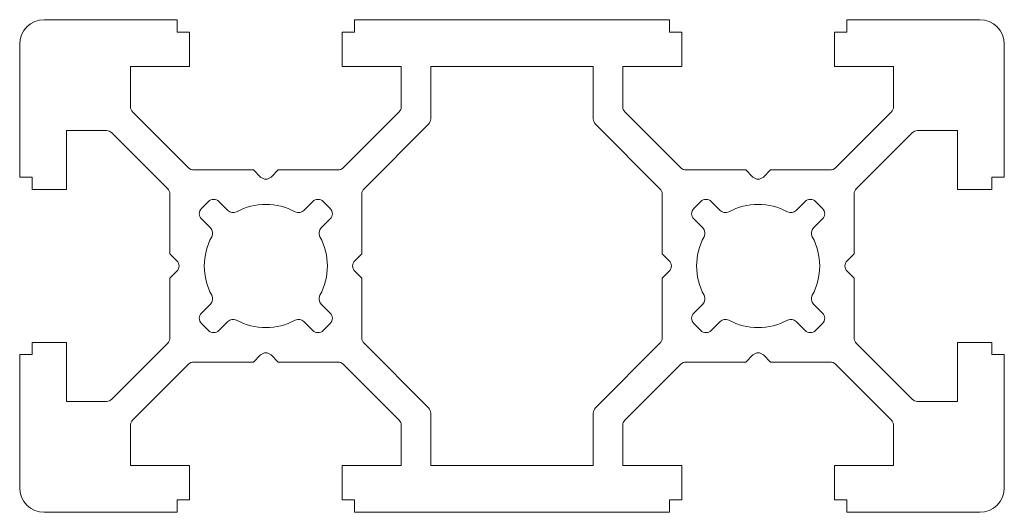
# Model space of a CAD drawing. Header units: millimetres. Extents: x -10 to 30, y -10 to 10.
import ezdxf

# ---------------------------------------------------------------- set-up
doc = ezdxf.new("R2010")
doc.units = ezdxf.units.MM

msp = doc.modelspace()

# ---------------------------------------------------------------- linework, layer by layer
at = {"color": 7, "linetype": 'Continuous', "lineweight": 15}
for p, q in [((-9, 10), (-3.6, 10)), ((-3.6, 9.5), (-3.6, 10)), ((3.6, 10), (16.4, 10)), ((3.6, 9.5), (3.6, 10)), ((16.4, 9.5), (16.4, 10)), ((23.6, 10), (29, 10)), ((23.6, 9.5), (23.6, 10)), ((-3.1, 9.5), (-3.6, 9.5)), ((-3.1, 9.5), (-3.1, 8.1)), ((3.1, 9.5), (3.6, 9.5)), ((3.1, 9.5), (3.1, 8.1)), ((16.9, 9.5), (16.4, 9.5)), ((16.9, 9.5), (16.9, 8.1)), ((23.1, 9.5), (23.6, 9.5)), ((23.1, 9.5), (23.1, 8.1)), ((-10, 9), (-10, 3.6)), ((30, 9), (30, 3.6)), ((-5.5, 6.473), (-5.5, 8.1)), ((-3.1, 8.1), (-5.5, 8.1)), ((3.1, 8.1), (5.5, 8.1)), ((5.5, 8.1), (5.5, 6.473)), ((6.7, 8.1), (6.7, 5.976)), ((13.3, 8.1), (6.7, 8.1)), ((13.3, 8.1), (13.3, 5.976)), ((14.5, 6.473), (14.5, 8.1)), ((16.9, 8.1), (14.5, 8.1)), ((23.1, 8.1), (25.5, 8.1)), ((25.5, 8.1), (25.5, 6.473)), ((-5.412, 6.261), (-3.139, 3.988)), ((3.139, 3.988), (5.412, 6.261)), ((14.588, 6.261), (16.861, 3.988)), ((23.139, 3.988), (25.412, 6.261)), ((3.988, 3.139), (6.612, 5.764)), ((16.012, 3.139), (13.388, 5.764)), ((-8.1, 3.1), (-8.1, 5.5)), ((-8.1, 5.5), (-6.473, 5.5)), ((-3.988, 3.139), (-6.261, 5.412)), ((23.988, 3.139), (26.261, 5.412)), ((26.473, 5.5), (28.1, 5.5)), ((28.1, 3.1), (28.1, 5.5)), ((-2.927, 3.9), (-0.5, 3.9)), ((-0.212, 3.612), (-0.5, 3.9)), ((0.212, 3.612), (0.5, 3.9)), ((0.5, 3.9), (2.927, 3.9)), ((17.073, 3.9), (19.5, 3.9)), ((19.788, 3.612), (19.5, 3.9)), ((20.212, 3.612), (20.5, 3.9)), ((20.5, 3.9), (22.927, 3.9)), ((-10, 3.6), (-9.5, 3.6)), ((-9.5, 3.6), (-9.5, 3.1)), ((29.5, 3.6), (29.5, 3.1)), ((30, 3.6), (29.5, 3.6)), ((-9.5, 3.1), (-8.1, 3.1)), ((-3.9, 2.927), (-3.9, 0.5)), ((3.9, 2.927), (3.9, 0.5)), ((16.1, 2.927), (16.1, 0.5)), ((23.9, 2.927), (23.9, 0.5)), ((29.5, 3.1), (28.1, 3.1)), ((-2.333, 2.616), (-2.616, 2.333)), ((-1.909, 2.616), (-1.544, 2.251)), ((1.909, 2.616), (1.544, 2.251)), ((2.616, 2.333), (2.333, 2.616)), ((17.667, 2.616), (17.384, 2.333)), ((18.091, 2.616), (18.456, 2.251)), ((21.909, 2.616), (21.544, 2.251)), ((22.616, 2.333), (22.333, 2.616)), ((-2.616, 1.909), (-2.251, 1.544)), ((2.616, 1.909), (2.251, 1.544)), ((17.384, 1.909), (17.749, 1.544)), ((22.616, 1.909), (22.251, 1.544)), ((-3.612, 0.212), (-3.9, 0.5)), ((3.612, 0.212), (3.9, 0.5)), ((16.388, 0.212), (16.1, 0.5)), ((23.612, 0.212), (23.9, 0.5)), ((-3.612, -0.212), (-3.9, -0.5)), ((3.612, -0.212), (3.9, -0.5)), ((16.388, -0.212), (16.1, -0.5)), ((23.612, -0.212), (23.9, -0.5)), ((-3.9, -0.5), (-3.9, -2.927)), ((3.9, -0.5), (3.9, -2.927)), ((16.1, -0.5), (16.1, -2.927)), ((23.9, -0.5), (23.9, -2.927)), ((-2.251, -1.544), (-2.616, -1.909)), ((2.251, -1.544), (2.616, -1.909)), ((17.749, -1.544), (17.384, -1.909)), ((22.251, -1.544), (22.616, -1.909)), ((-2.616, -2.333), (-2.333, -2.616)), ((-1.544, -2.251), (-1.909, -2.616)), ((1.544, -2.251), (1.909, -2.616)), ((2.333, -2.616), (2.616, -2.333)), ((17.384, -2.333), (17.667, -2.616)), ((18.456, -2.251), (18.091, -2.616)), ((21.544, -2.251), (21.909, -2.616)), ((22.333, -2.616), (22.616, -2.333)), ((-9.5, -3.1), (-8.1, -3.1)), ((-9.5, -3.6), (-9.5, -3.1)), ((-8.1, -3.1), (-8.1, -5.5)), ((-6.261, -5.412), (-3.988, -3.139)), ((3.988, -3.139), (6.612, -5.764)), ((13.388, -5.764), (16.012, -3.139)), ((23.988, -3.139), (26.261, -5.412)), ((29.5, -3.1), (28.1, -3.1)), ((28.1, -3.1), (28.1, -5.5)), ((29.5, -3.6), (29.5, -3.1)), ((-10, -3.6), (-9.5, -3.6)), ((-10, -3.6), (-10, -9)), ((30, -3.6), (29.5, -3.6)), ((30, -3.6), (30, -9)), ((-3.139, -3.988), (-5.412, -6.261)), ((-2.927, -3.9), (-0.5, -3.9)), ((-0.212, -3.612), (-0.5, -3.9)), ((0.212, -3.612), (0.5, -3.9)), ((0.5, -3.9), (2.927, -3.9)), ((5.412, -6.261), (3.139, -3.988)), ((16.861, -3.988), (14.588, -6.261)), ((17.073, -3.9), (19.5, -3.9)), ((19.788, -3.612), (19.5, -3.9)), ((20.212, -3.612), (20.5, -3.9)), ((20.5, -3.9), (22.927, -3.9)), ((25.412, -6.261), (23.139, -3.988)), ((-6.473, -5.5), (-8.1, -5.5)), ((26.473, -5.5), (28.1, -5.5)), ((6.7, -8.1), (6.7, -5.976)), ((13.3, -8.1), (13.3, -5.976)), ((-5.5, -8.1), (-5.5, -6.473)), ((5.5, -8.1), (5.5, -6.473)), ((14.5, -8.1), (14.5, -6.473)), ((25.5, -8.1), (25.5, -6.473)), ((-3.1, -8.1), (-5.5, -8.1)), ((-3.1, -9.5), (-3.1, -8.1)), ((3.1, -8.1), (5.5, -8.1)), ((3.1, -9.5), (3.1, -8.1)), ((6.7, -8.1), (13.3, -8.1)), ((16.9, -8.1), (14.5, -8.1)), ((16.9, -9.5), (16.9, -8.1)), ((23.1, -8.1), (25.5, -8.1)), ((23.1, -9.5), (23.1, -8.1)), ((-3.6, -9.5), (-3.6, -10)), ((-3.1, -9.5), (-3.6, -9.5)), ((3.1, -9.5), (3.6, -9.5)), ((3.6, -9.5), (3.6, -10)), ((16.4, -9.5), (16.4, -10)), ((16.9, -9.5), (16.4, -9.5)), ((23.1, -9.5), (23.6, -9.5)), ((23.6, -9.5), (23.6, -10)), ((-9, -10), (-3.6, -10)), ((3.6, -10), (16.4, -10)), ((23.6, -10), (29, -10))]:
    msp.add_line(p, q, dxfattribs=at)
for centre, radius, start, end in [((-9, 9), 1, 90, 180), ((29, 9), 1, 360, 90), ((-5.2, 6.473), 0.3, 180, 225), ((5.2, 6.473), 0.3, 315, 0), ((14.8, 6.473), 0.3, 180, 225), ((25.2, 6.473), 0.3, 315, 360), ((6.4, 5.976), 0.3, 315, 0), ((13.6, 5.976), 0.3, 180, 225), ((-6.473, 5.2), 0.3, 45, 90), ((26.473, 5.2), 0.3, 90, 135), ((-2.927, 4.2), 0.3, 225, 270), ((0, 3.824), 0.3, 225, 315), ((2.927, 4.2), 0.3, 270, 315), ((17.073, 4.2), 0.3, 225, 270), ((20, 3.824), 0.3, 225, 315), ((22.927, 4.2), 0.3, 270, 315), ((-4.2, 2.927), 0.3, 0, 45), ((4.2, 2.927), 0.3, 135, 180), ((15.8, 2.927), 0.3, 0, 45), ((24.2, 2.927), 0.3, 135, 180), ((-2.121, 2.404), 0.3, 45, 135), ((0, 0), 2.5, 61.6015, 118.3985), ((2.121, 2.404), 0.3, 45, 135), ((17.879, 2.404), 0.3, 45, 135), ((20, 0), 2.5, 61.6015, 118.3985), ((22.121, 2.404), 0.3, 45, 135), ((-2.404, 2.121), 0.3, 135, 225), ((-1.332, 2.463), 0.3, 225, 298.3985), ((1.332, 2.463), 0.3, 241.6015, 315), ((2.404, 2.121), 0.3, 315, 45), ((17.596, 2.121), 0.3, 135, 225), ((18.668, 2.463), 0.3, 225, 298.3985), ((21.332, 2.463), 0.3, 241.6015, 315), ((22.404, 2.121), 0.3, 315, 45), ((-2.463, 1.332), 0.3, 331.6015, 45), ((2.463, 1.332), 0.3, 135, 208.3985), ((17.537, 1.332), 0.3, 331.6015, 45), ((22.463, 1.332), 0.3, 135, 208.3985), ((0, 0), 2.5, 151.6015, 208.3985), ((0, 0), 2.5, 331.6015, 28.3985), ((20, 0), 2.5, 151.6015, 208.3985), ((20, 0), 2.5, 331.6015, 28.3985), ((-3.824, 0), 0.3, 315, 45), ((3.824, 0), 0.3, 135, 225), ((16.176, 0), 0.3, 315, 45), ((23.824, 0), 0.3, 135, 225), ((-2.463, -1.332), 0.3, 315, 28.3985), ((2.463, -1.332), 0.3, 151.6015, 225), ((17.537, -1.332), 0.3, 315, 28.3985), ((22.463, -1.332), 0.3, 151.6015, 225), ((-2.404, -2.121), 0.3, 135, 225), ((2.404, -2.121), 0.3, 315, 45), ((17.596, -2.121), 0.3, 135, 225), ((22.404, -2.121), 0.3, 315, 45), ((-1.332, -2.463), 0.3, 61.6015, 135), ((0, 0), 2.5, 241.6015, 298.3985), ((1.332, -2.463), 0.3, 45, 118.3985), ((18.668, -2.463), 0.3, 61.6015, 135), ((20, 0), 2.5, 241.6015, 298.3985), ((21.332, -2.463), 0.3, 45, 118.3985), ((-2.121, -2.404), 0.3, 225, 315), ((2.121, -2.404), 0.3, 225, 315), ((17.879, -2.404), 0.3, 225, 315), ((22.121, -2.404), 0.3, 225, 315), ((-4.2, -2.927), 0.3, 315, 0), ((4.2, -2.927), 0.3, 180, 225), ((15.8, -2.927), 0.3, 315, 0), ((24.2, -2.927), 0.3, 180, 225), ((0, -3.824), 0.3, 45, 135), ((20, -3.824), 0.3, 45, 135), ((-2.927, -4.2), 0.3, 90, 135), ((2.927, -4.2), 0.3, 45, 90), ((17.073, -4.2), 0.3, 90, 135), ((22.927, -4.2), 0.3, 45, 90), ((-6.473, -5.2), 0.3, 270, 315), ((26.473, -5.2), 0.3, 225, 270), ((6.4, -5.976), 0.3, 0, 45), ((13.6, -5.976), 0.3, 135, 180), ((-5.2, -6.473), 0.3, 135, 180), ((5.2, -6.473), 0.3, 0, 45), ((14.8, -6.473), 0.3, 135, 180), ((25.2, -6.473), 0.3, 0, 45), ((-9, -9), 1, 180, 270), ((29, -9), 1, 270, 0)]:
    msp.add_arc(centre, radius, start, end, dxfattribs=at)

doc.saveas('drawing.dxf')
